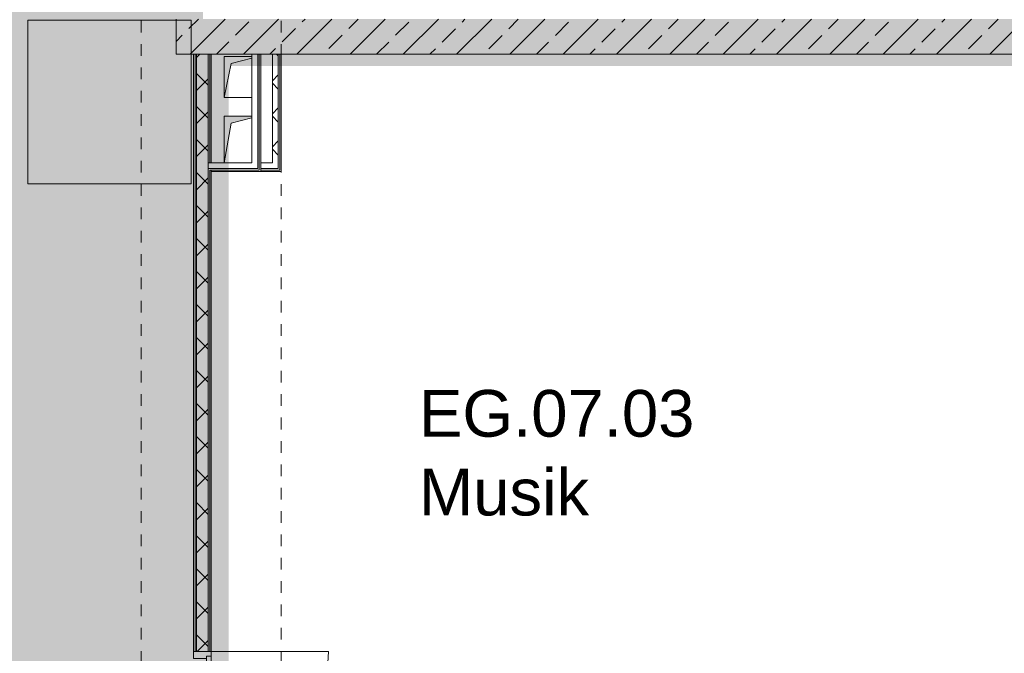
# Model space of a CAD drawing. Header units: metres. Extents: x -54 to 119, y -77 to 33.
# Tile 128 of 136: x 72.52 to 80.95, y -13.38 to -7.95. Entities that reach past the tile are written whole.
import ezdxf

# ---------------------------------------------------------------- set-up
doc = ezdxf.new("R2010")
doc.units = ezdxf.units.M
doc.linetypes.add('Rasterlinie', pattern=[0.019, 0.01, -0.003, 0.003, -0.003])
doc.linetypes.add('Über Schnittebene 1', pattern=[0.001, 0, -0.001])
for name, color, linetype, lineweight in [('A_Allgemeine Beschriftungen', 7, 'Continuous', 9), ('A_Detailelemente', 7, 'Continuous', 9), ('A_Geschossdecken', 7, 'Continuous', 9), ('A_Importierte Elemente in Familien', 7, 'Continuous', 9), ('A_Raster', 7, 'Continuous', 9), ('A_Räume_Beschriftung', 7, 'Continuous', 9), ('A_Türen', 7, 'Continuous', 9), ('A_Türen_Rahmen', 7, 'Continuous', 9), ('A_Wände', 7, 'Continuous', 9), ('A_Wände_Schraffur', 7, 'Continuous', 18), ('Allgemeines Modell', 7, 'Continuous', 9)]:
    doc.layers.add(name, color=color, linetype=linetype, lineweight=lineweight)
doc.styles.add('Arial_B', font='txt', dxfattribs={"height": 0.3999999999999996})
pattern_1 = [(45, (0, 0), (-0.1414213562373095, 0.1414213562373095), []), (135, (0, 0), (-0.1414213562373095, -0.1414213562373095), [])]

# ---------------------------------------------------------------- blocks, each defined once
blk = doc.blocks.new('GSH_Bestand_BD_RE - BD-V73-BS_Übersicht_EG_BRANDSCHUTZ')
at = {"layer": 'Allgemeines Modell'}
blk.add_hatch(color=256, dxfattribs=at).paths.add_polyline_path([(-0.1499999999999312, -0.1750000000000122), (-0.0899999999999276, 0.1149999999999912), (0.08942223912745, 0.1598555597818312), (0.08942223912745, 0.1749999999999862), (-0.1499999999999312, 0.174258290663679), (-0.1499999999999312, -0.1057547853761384)], flags=0)
at = {"layer": 'A_Detailelemente'}
for p, q in [((-0.1499999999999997, 0.1750000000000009), (-0.1499999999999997, -0.1750000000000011)), ((0.089422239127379, 0.1750000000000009), (-0.1499999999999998, 0.1750000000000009)), ((-0.1499999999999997, -0.1750000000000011), (-0.0899999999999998, 0.1150000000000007)), ((-0.0899999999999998, 0.1150000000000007), (0.0894222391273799, 0.1598555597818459)), ((-0.1499999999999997, -0.1750000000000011), (0.089422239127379, -0.1750000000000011))]:
    blk.add_line(p, q, dxfattribs=at)
blk = doc.blocks.new('GSH_Bestand_BD_RE - BD-4620211-BS_Übersicht_EG_BRANDSCHUTZ')
at = {"layer": 'Allgemeines Modell'}
blk.add_hatch(color=256, dxfattribs=at).paths.add_polyline_path([(-0.1499999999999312, -0.2000000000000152), (-0.0899999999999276, 0.1400000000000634), (0.08942223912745, 0.1848555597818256), (0.08942223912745, 0.1999999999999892), (-0.1499999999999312, 0.1999999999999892), (-0.1499999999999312, 0.1342650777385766)], flags=0)
at = {"layer": 'A_Detailelemente'}
for p, q in [((-0.1499999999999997, 0.2000000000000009), (-0.1499999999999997, -0.2000000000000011)), ((0.089422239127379, 0.2000000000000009), (-0.1499999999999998, 0.2000000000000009)), ((-0.0899999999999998, 0.1400000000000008), (0.0894222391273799, 0.1848555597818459)), ((-0.1499999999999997, -0.2000000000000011), (-0.0899999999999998, 0.1400000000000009))]:
    blk.add_line(p, q, dxfattribs=at)
blk = doc.blocks.new('GSH_Tuer_I_2flg_SZ_OL - 2010x3200_2135_Voll-5876596-BS_Übersicht_EG_BRANDSCHUTZ')
at = {"layer": 'A_Türen'}
for p, q in [((-1.005000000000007, 0.0894346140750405), (-1.005000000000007, 1.094434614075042)), ((1.004999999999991, 0.0894346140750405), (1.004999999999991, 1.094434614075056)), ((1.52e-14, 0.0894346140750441), (-0.9649999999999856, 0.0894346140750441)), ((-0.9649999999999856, 0.0894346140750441), (-0.9649999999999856, 0.0494346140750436)), ((0.9649999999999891, 0.0894346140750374), (-1.16e-14, 0.0894346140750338)), ((-1.16e-14, 0.0894346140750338), (-1.15e-14, 0.0494346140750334)), ((1.52e-14, 0.0494346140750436), (1.52e-14, 0.0894346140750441)), ((0.9649999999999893, 0.049434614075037), (0.9649999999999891, 0.0894346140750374)), ((-0.9649999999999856, 0.0494346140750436), (1.52e-14, 0.0494346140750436)), ((-1.15e-14, 0.0494346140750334), (0.9649999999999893, 0.049434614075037))]:
    blk.add_line(p, q, dxfattribs=at)
at = {"layer": 'A_Türen', "linetype": 'Über Schnittebene 1'}
for p, q in [((1.004999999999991, 0.0894346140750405), (-1.005000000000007, 0.0894346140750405)), ((1.004999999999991, -0.0605653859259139), (-1.005000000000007, -0.0605653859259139))]:
    blk.add_line(p, q, dxfattribs=at)
at = {"layer": 'A_Türen'}
for centre, radius, start, end in [((-1.005000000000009, 0.0894346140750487), 1.004999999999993, 359.9999999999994, 90.00000000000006), ((1.004999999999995, 0.0894346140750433), 1.005000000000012, 90.00000000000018, 180.0000000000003)]:
    blk.add_arc(centre, radius, start, end, dxfattribs=at)
at = {"layer": 'A_Türen_Rahmen'}
for p, q in [((-0.9649999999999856, 0.0894346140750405), (-1.005000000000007, 0.0894346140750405)), ((1.004999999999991, 0.0894346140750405), (0.9649999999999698, 0.0894346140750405)), ((-0.9450000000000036, -0.060565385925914), (-0.945000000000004, 0.0494346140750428)), ((0.944999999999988, 0.0494346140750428), (0.944999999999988, -0.0605653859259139)), ((-1.005000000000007, -0.0605653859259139), (-0.9450000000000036, -0.060565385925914)), ((0.944999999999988, -0.060565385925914), (1.004999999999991, -0.0605653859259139))]:
    blk.add_line(p, q, dxfattribs=at)
blk = doc.blocks.new('Brandmelder DIN ISO 23601 - Brandmelder-7036843-BS_Übersicht_EG_BRANDSCHUTZ')
at = {"layer": 'A_Importierte Elemente in Familien'}
h = blk.add_hatch(color=256, dxfattribs=at)
edge = h.paths.add_edge_path(flags=0)
edge.add_line((-0.0024679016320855, 0.0027128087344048), (-0.0024679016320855, 0.0012389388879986))
edge.add_line((-0.0024679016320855, 0.0012389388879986), (-0.0020272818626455, 0.0012389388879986))
edge.add_line((-0.0020272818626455, 0.0012389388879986), (-0.0020272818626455, -0.0011206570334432))
edge.add_line((-0.0021558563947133, -0.0011206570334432), (-0.0020272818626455, -0.0011206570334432))
edge.add_line((-0.0021558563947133, -0.0011206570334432), (-0.0021558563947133, -0.0003035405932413))
edge.add_line((-0.0021558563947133, -0.0003035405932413), (-0.0022102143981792, -0.000112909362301))
edge.add_arc((-0.0024469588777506, -0.0001966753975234), 0.0002511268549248, 19.48503514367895, 160.6502538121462)
edge.add_line((-0.0026839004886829, -0.0001134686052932), (-0.0026839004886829, -0.0013732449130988))
edge.add_line((-0.0026839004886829, -0.0013732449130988), (-0.002075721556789, -0.0025397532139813))
edge.add_line((-0.002075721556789, -0.0026721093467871), (-0.002075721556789, -0.0025397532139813))
edge.add_line((-0.002075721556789, -0.0026721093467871), (-0.0002212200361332, -0.0026721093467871))
edge.add_line((-0.0002212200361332, -0.0026721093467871), (-0.0002212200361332, -0.0033411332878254))
edge.add_line((-0.0002212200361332, -0.0033411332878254), (-0.0033411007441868, -0.0033411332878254))
edge.add_line((-0.0033411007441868, -0.0033411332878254), (-0.0033411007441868, 0.0033411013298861))
edge.add_line((-0.0033411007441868, 0.0033411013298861), (-0.0009763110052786, 0.0033411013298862))
edge.add_line((-0.0009763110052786, 0.0033411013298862), (-0.0009763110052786, 0.0027128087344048))
edge.add_line((-0.0009763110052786, 0.0027128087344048), (-0.0024679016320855, 0.0027128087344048))
h = blk.add_hatch(color=256, dxfattribs=at)
edge = h.paths.add_edge_path(flags=0)
edge.add_line((-0.0004104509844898, -0.0002696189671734), (-0.0003859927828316, -0.0002317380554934))
edge.add_line((-0.0004190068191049, -0.0002847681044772), (-0.0004104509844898, -0.0002696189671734))
edge = h.paths.add_edge_path(flags=0)
edge.add_line((-0.0008851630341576, -4.0990378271e-06), (-0.0008851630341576, 7.1296048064e-06))
edge.add_line((-0.0009633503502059, -4.0990378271e-06), (-0.0008851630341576, -4.0990378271e-06))
edge = h.paths.add_edge_path(flags=0)
edge.add_line((-0.0014410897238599, 0.0001774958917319), (-0.0014410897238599, 0.0002505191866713))
edge.add_line((-0.0015430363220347, 0.0001774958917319), (-0.0014410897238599, 0.0001774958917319))
edge = h.paths.add_edge_path(flags=0)
edge.add_line((0.0020212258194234, 0.0019614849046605), (0.0009645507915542, 0.0016336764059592))
edge.add_line((0.0009645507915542, 0.0016336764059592), (0.0011403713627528, 0.0005473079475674))
edge.add_line((0.0011403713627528, 0.0005473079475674), (0.0005895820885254, -0.0008552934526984))
edge.add_line((0.0005895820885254, -0.0008552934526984), (0.0011364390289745, -0.0016239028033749))
edge.add_line((0.0011364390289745, -0.0016239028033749), (0.0011364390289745, -0.0033411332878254))
edge.add_line((0.0011364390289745, -0.0033411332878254), (-0.0002212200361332, -0.0033411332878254))
edge.add_line((-0.0002212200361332, -0.0033411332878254), (-0.0002212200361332, -0.0022875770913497))
edge.add_arc((-0.0004260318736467, -0.0018687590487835), 0.0004662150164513, 296.0597167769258, 351.2581299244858)
edge.add_line((3.47671630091e-05, -0.0019396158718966), (3.47671630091e-05, -0.0002322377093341))
edge.add_arc((-0.0001757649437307, -0.0003601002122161), 0.0002463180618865, 31.27157321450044, 148.5923489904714)
edge.add_line((-0.0004313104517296, -0.0002847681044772), (-0.0004190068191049, -0.0002847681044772))
edge.add_line((-0.0004313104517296, -0.0002847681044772), (-0.0004313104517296, -1.72525404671e-05))
edge.add_arc((-0.0006610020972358, -5.65361503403e-05), 0.0002330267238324, 9.705258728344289, 164.1444958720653)
edge.add_line((-0.0009633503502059, -4.0990378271e-06), (-0.0009633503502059, 0.0001935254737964))
edge.add_arc((-0.0012135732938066, 0.0001268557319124), 0.0002589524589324, 14.91936452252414, 151.4743111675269)
edge.add_line((-0.0015430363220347, 0.0001774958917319), (-0.0015430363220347, 0.0012389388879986))
edge.add_line((-0.0015430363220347, 0.0012389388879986), (-0.0009763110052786, 0.0012389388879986))
edge.add_line((-0.0009763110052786, 0.0012389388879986), (-0.0009763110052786, 0.0033411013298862))
edge.add_line((-0.0009763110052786, 0.0033411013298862), (0.0020212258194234, 0.0033411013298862))
edge.add_line((0.0020212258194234, 0.0033411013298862), (0.0020212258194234, 0.0019614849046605))
h = blk.add_hatch(color=256, dxfattribs=at)
edge = h.paths.add_edge_path(flags=0)
edge.add_line((0.0033410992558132, 0.0033411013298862), (0.0033410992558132, -0.0033411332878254))
edge.add_line((0.0033410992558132, -0.0033411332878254), (0.0011364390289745, -0.0033411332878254))
edge.add_line((0.0011364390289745, -0.0033411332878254), (0.0011364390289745, -0.0016239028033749))
edge.add_arc((0.0022459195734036, -0.0015407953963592), 0.0011125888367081, 184.2838313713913, 228.6293256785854)
edge.add_arc((0.0024329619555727, -0.0010788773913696), 0.0015914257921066, 234.5778982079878, 279.8555089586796)
edge.add_line((0.0027053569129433, -0.0026468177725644), (0.0027053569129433, -0.0019411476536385))
edge.add_line((0.0027053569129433, -0.0019411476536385), (0.0026944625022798, -0.0015783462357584))
edge.add_line((0.0026944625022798, -0.0015783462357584), (0.0027053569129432, -0.0012261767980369))
edge.add_line((0.0027053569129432, -0.0012261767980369), (0.0027053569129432, -0.0005055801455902))
edge.add_line((0.0027053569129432, -0.0005055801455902), (0.0027025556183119, -0.0001150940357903))
edge.add_line((0.0027025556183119, -0.0001150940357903), (0.0027053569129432, 0.0002291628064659))
edge.add_line((0.0027053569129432, 0.0002291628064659), (0.0027053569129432, 0.0009512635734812))
edge.add_arc((0.0034909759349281, 0.0023077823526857), 0.0015675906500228, 224.4196320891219, 239.9230017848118, ccw=False)
edge.add_arc((0.0033123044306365, 0.0021064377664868), 0.0012991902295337, 186.4059159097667, 223.5925616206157, ccw=False)
edge.add_line((0.0020212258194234, 0.0019614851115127), (0.0020212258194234, 0.0033411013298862))
edge.add_line((0.0020212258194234, 0.0033411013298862), (0.0033410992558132, 0.0033411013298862))
h = blk.add_hatch(color=256, dxfattribs=at)
edge = h.paths.add_edge_path(flags=0)
edge.add_line((-0.0022548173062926, 0.0019758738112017), (-0.0021359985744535, 0.0019758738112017))
edge.add_line((-0.0022548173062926, 0.0019758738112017), (-0.0022548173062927, 0.0025168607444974))
edge.add_line((-0.0022548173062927, 0.0025168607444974), (-0.0011893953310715, 0.0025168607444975))
edge.add_line((-0.0011893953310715, 0.0025168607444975), (-0.0011893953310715, 0.0019758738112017))
edge.add_line((-0.0013112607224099, 0.0019758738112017), (-0.0011893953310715, 0.0019758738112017))
edge.add_arc((-0.0017236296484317, 0.0019813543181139), 0.0004124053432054, 359.2385667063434, 540.7614332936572)
h = blk.add_hatch(color=256, dxfattribs=at)
edge = h.paths.add_edge_path(flags=0)
edge.add_arc((-0.0017236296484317, 0.0019813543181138), 0.0004124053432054, 180.7614332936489, 359.238566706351)
edge.add_line((-0.0011893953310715, 0.0019758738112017), (-0.0013112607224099, 0.0019758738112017))
edge.add_line((-0.0011893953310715, 0.0019758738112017), (-0.0011893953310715, 0.001434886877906))
edge.add_line((-0.0011893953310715, 0.001434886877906), (-0.0014280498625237, 0.001434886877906))
edge.add_line((-0.0014280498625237, 0.001434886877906), (-0.0014280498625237, 0.0012389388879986))
edge.add_line((-0.0015430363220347, 0.0012389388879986), (-0.0014280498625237, 0.0012389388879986))
edge.add_arc((-0.0017851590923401, 0.0012449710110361), 0.0002421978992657, 358.5728574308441, 541.4271425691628)
edge.add_line((-0.0020886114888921, 0.0012389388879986), (-0.0020272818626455, 0.0012389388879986))
edge.add_line((-0.0020886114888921, 0.0012389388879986), (-0.0020886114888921, 0.001434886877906))
edge.add_line((-0.0020886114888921, 0.001434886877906), (-0.0022548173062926, 0.001434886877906))
edge.add_line((-0.0022548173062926, 0.001434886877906), (-0.0022548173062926, 0.0019758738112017))
edge.add_line((-0.0022548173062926, 0.0019758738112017), (-0.0021359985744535, 0.0019758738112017))
h = blk.add_hatch(color=256, dxfattribs=at)
edge = h.paths.add_edge_path(flags=0)
edge.add_arc((0.0033277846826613, 0.0014823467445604), 0.0013992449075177, 159.8611230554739, 243.5874614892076)
edge.add_line((0.0027053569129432, 0.0002291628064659), (0.0027025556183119, -0.0001150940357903))
edge.add_arc((0.003711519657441, 0.0015930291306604), 0.0019838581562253, 205.7146269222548, 239.4302581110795, ccw=False)
edge.add_arc((-0.0010086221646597, -0.0002391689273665), 0.0030894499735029, 18.32656048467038, 31.17235520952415)
edge.add_arc((0.001044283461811, 0.0008715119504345), 0.0007663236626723, 39.59896584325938, 95.9721871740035)
edge.add_line((0.0009645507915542, 0.0016336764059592), (0.0020212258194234, 0.0019614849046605))
h = blk.add_hatch(color=256, dxfattribs=at)
edge = h.paths.add_edge_path(flags=0)
edge.add_arc((0.0026823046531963, 0.0011928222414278), 0.0013954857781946, 189.6059068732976, 216.7551333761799)
edge.add_arc((0.0024465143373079, 0.0008750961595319), 0.0010227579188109, 210.3855511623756, 284.4978676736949)
edge.add_line((0.0027025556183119, -0.0001150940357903), (0.0027053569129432, -0.0005055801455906))
edge.add_arc((0.0032189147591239, 0.0021986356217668), 0.0027525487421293, 242.9553600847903, 259.2470052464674, ccw=False)
edge.add_arc((0.0029666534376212, 0.001607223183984), 0.0021115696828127, 210.1294976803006, 241.75515556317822, ccw=False)
edge.add_line((0.0011403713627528, 0.0005473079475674), (0.0009645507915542, 0.0016336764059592))
edge.add_arc((0.0001178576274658, 0.000780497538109), 0.001201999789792, 8.586404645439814, 45.21860566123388, ccw=False)
h = blk.add_hatch(color=256, dxfattribs=at)
edge = h.paths.add_edge_path(flags=0)
edge.add_line((0.0027053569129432, -0.0012261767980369), (0.0026944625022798, -0.0015783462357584))
edge.add_arc((0.0028793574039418, -0.0001194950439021), 0.0014705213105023, 242.0142221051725, 262.77683994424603, ccw=False)
edge.add_arc((0.0033898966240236, 0.0005059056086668), 0.0022678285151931, 220.2675334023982, 238.0351821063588, ccw=False)
edge.add_arc((0.0010706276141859, -0.0014587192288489), 0.0007717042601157, 40.26753340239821, 128.5615330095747)
edge.add_line((0.0005895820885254, -0.0008552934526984), (0.0011403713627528, 0.0005473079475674))
edge.add_arc((0.0028440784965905, 0.0004649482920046), 0.0016968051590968, 177.2323940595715, 265.3105741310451)
h = blk.add_hatch(color=256, dxfattribs=at)
edge = h.paths.add_edge_path(flags=0)
edge.add_arc((0.0020958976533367, -0.0008907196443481), 0.0009116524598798, 214.9220074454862, 311.0389025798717)
edge.add_line((0.0026944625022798, -0.0015783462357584), (0.0027053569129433, -0.0019411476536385))
edge.add_arc((0.0021798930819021, -0.0004912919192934), 0.0015400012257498, 227.346186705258, 289.9217778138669, ccw=False)
edge.add_line((0.0011364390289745, -0.0016239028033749), (0.0005895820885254, -0.0008552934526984))
edge.add_arc((0.0005011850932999, -0.0017709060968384), 0.0009198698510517, 22.924189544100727, 84.48552141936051, ccw=False)
at = {"layer": 'A_Allgemeine Beschriftungen'}
for p, q in [((-0.0035, -0.0035), (-0.0035, 0.0035)), ((-0.0035, 0.0035), (0.0035, 0.0035)), ((0.0035, 0.0035), (0.0035, -0.0035)), ((0.0035, -0.0035), (-0.0035, -0.0035))]:
    blk.add_line(p, q, dxfattribs=at)
at = {"layer": 'A_Importierte Elemente in Familien', "flags": 128}
for points in [[(0.0034999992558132, 0.0035000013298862), (0.0017499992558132, 0.0035000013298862), (-7.441868e-10, 0.0035000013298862), (-0.0017500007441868, 0.0035000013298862), (-0.0035000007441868, 0.0035000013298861)], [(-0.0035000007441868, 0.0035000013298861), (-0.0035000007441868, 0.0017500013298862), (-0.0035000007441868, 1.3298862e-09), (-0.0035000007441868, -0.0017499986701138), (-0.0035000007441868, -0.0034999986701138)], [(0.0034999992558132, 0.0035000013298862), (0.0017499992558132, 0.0035000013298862), (-7.441868e-10, 0.0035000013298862), (-0.0017500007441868, 0.0035000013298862), (-0.0035000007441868, 0.0035000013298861)], [(-0.0035000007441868, 0.0035000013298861), (-0.0035000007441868, 0.0017500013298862), (-0.0035000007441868, 1.3298862e-09), (-0.0035000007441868, -0.0017499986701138), (-0.0035000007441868, -0.0034999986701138)], [(0.0034999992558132, -0.0034999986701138), (0.0034999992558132, -0.0017499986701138), (0.0034999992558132, 1.3298862e-09), (0.0034999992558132, 0.0017500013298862), (0.0034999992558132, 0.0035000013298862)], [(0.0034999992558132, -0.0034999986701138), (0.0034999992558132, -0.0017499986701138), (0.0034999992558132, 1.3298862e-09), (0.0034999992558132, 0.0017500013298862), (0.0034999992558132, 0.0035000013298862)], [(-0.0035000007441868, -0.0034999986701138), (-0.0017500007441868, -0.0034999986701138), (-7.441868e-10, -0.0034999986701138), (0.0017499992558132, -0.0034999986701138), (0.0034999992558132, -0.0034999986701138)], [(-0.0035000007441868, -0.0034999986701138), (-0.0017500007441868, -0.0034999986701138), (-7.441868e-10, -0.0034999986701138), (0.0017499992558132, -0.0034999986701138), (0.0034999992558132, -0.0034999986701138)]]:
    blk.add_lwpolyline(points, dxfattribs=at)

msp = doc.modelspace()

# ---------------------------------------------------------------- hatches: boundary and pattern name
at = {"layer": 'A_Detailelemente', "true_color": 0x499c4b}
h = msp.add_hatch(color=95, dxfattribs=at)
h.paths.add_polyline_path([(71.85098817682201, -47.63696157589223), (74.01600751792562, -47.63696157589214), (74.01600751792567, -42.79696157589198), (82.50550751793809, -42.79696157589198), (82.50550751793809, -33.34696157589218), (73.9660075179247, -33.346961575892), (73.9660075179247, -3.372993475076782), (28.66600751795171, -3.372993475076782), (28.66600751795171, -33.14696157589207), (19.55600751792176, -33.14696157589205), (19.55600751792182, -32.10946157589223), (13.09100751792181, -32.10946157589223), (13.09100751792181, -43.99696157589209), (38.17600751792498, -43.99696157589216), (38.17600751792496, -47.63696157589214), (70.64100751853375, -47.63696157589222)], flags=0)
h.paths.add_polyline_path([(47.7810075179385, -39.44281772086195), (47.78101727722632, -39.44281343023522), (47.8060075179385, -39.44281343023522)], flags=0)
h.paths.add_polyline_path([(24.20600751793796, -38.84696157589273), (24.20600751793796, -38.54696157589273), (24.50600751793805, -38.54696157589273), (24.26600751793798, -38.60696157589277), (24.25963446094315, -38.63245380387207)], flags=0)
h.paths.add_polyline_path([(79.40600751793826, -38.84696157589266), (79.40600751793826, -38.54696157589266), (79.70600751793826, -38.54696157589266), (79.4660075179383, -38.6069615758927), (79.41732352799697, -38.80169753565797)], flags=0)
h.paths.add_polyline_path([(33.30600751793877, -38.44696157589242), (33.30600751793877, -38.14696157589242), (33.60600751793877, -38.14696157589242), (33.36600751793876, -38.20696157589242), (33.30721430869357, -38.44213441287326)], flags=0)
h.paths.add_polyline_path([(79.40600751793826, -37.64696157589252), (79.40600751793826, -37.34696157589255), (79.70600751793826, -37.34696157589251), (79.4660075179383, -37.40696157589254)], flags=0)
h.paths.add_polyline_path([(24.20600751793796, -37.64696157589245), (24.20600751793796, -37.34696157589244), (24.506007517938, -37.34696157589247), (24.26600751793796, -37.40696157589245), (24.22907623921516, -37.55468669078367)], flags=0)
h.paths.add_polyline_path([(79.40600751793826, -36.44696157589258), (79.40600751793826, -36.14696157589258), (79.70600751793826, -36.1469615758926), (79.4660075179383, -36.20696157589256)], flags=0)
h.paths.add_polyline_path([(24.20600751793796, -36.44696157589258), (24.20600751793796, -36.1469615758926), (24.50600751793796, -36.1469615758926), (24.26587298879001, -36.20749969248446), (24.26444289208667, -36.21322007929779)], flags=0)
h.paths.add_polyline_path([(30.24601956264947, -35.12611321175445), (30.24600751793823, -35.12610972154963), (30.40072630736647, -35.12610972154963)], flags=0)
h.paths.add_polyline_path([(38.45600751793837, -33.13696157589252), (38.45600751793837, -32.94696157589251), (38.65600751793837, -32.94696157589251), (38.49400751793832, -32.98496157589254), (38.4602033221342, -33.12017835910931)], flags=0)
h.paths.add_polyline_path([(66.45600751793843, -27.05696157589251), (66.45600751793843, -26.8569615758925), (66.64683741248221, -26.85925410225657), (66.49600751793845, -26.89696157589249)], flags=0)
h.paths.add_polyline_path([(66.45600751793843, -26.59696157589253), (66.45600751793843, -26.39696157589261), (66.65600751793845, -26.39696157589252), (66.49600751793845, -26.43696157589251), (66.45977095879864, -26.58190781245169)], flags=0)
h.paths.add_polyline_path([(66.10600751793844, -9.196961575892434), (66.10600751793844, -8.996961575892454), (66.3019583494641, -8.997973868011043), (66.14600751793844, -9.036961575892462)], flags=0)
h.paths.add_polyline_path([(45.2560075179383, -9.016961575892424), (45.2560075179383, -8.816961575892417), (45.45600751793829, -8.816961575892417), (45.29600751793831, -8.856961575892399)], flags=0)
h.paths.add_polyline_path([(66.10600751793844, -8.54696157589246), (66.10600751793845, -8.296961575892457), (66.30600751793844, -8.296961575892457), (66.14600751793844, -8.33696157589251), (66.10772520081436, -8.537943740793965)], flags=0)
h.paths.add_polyline_path([(45.2560075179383, -8.416961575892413), (45.2560075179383, -8.216961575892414), (45.45600751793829, -8.216961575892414), (45.29600751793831, -8.256961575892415)], flags=0)
at = {"layer": 'A_Detailelemente', "true_color": 0xebdb14}
h = msp.add_hatch(color=40, dxfattribs=at)
h.paths.add_polyline_path([(82.54450751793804, -33.44696157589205), (83.15600751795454, -33.44696157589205), (83.15600751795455, -31.94696157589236), (74.30600751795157, -31.94696157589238), (74.30600751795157, -8.9535688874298), (74.26658527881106, -9.176961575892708), (74.26658527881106, -8.776961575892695), (74.30600751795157, -8.776961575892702), (74.30600751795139, -8.426420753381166), (74.26658527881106, -8.616961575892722), (74.26658527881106, -8.266961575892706), (74.50600751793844, -8.267111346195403), (74.50600751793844, -8.28210601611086), (74.32658527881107, -8.326961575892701), (74.32244734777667, -8.346961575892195), (82.5560075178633, -8.346961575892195), (82.5560075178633, -7.946961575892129), (74.08600751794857, -7.946961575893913), (74.08600751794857, -7.846961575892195), (73.96600751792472, -7.846961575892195), (73.9660075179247, -33.346961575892), (82.50550751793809, -33.34696157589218), (82.50550751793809, -33.44696157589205), (82.53050751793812, -33.44696157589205)], flags=0)
h.paths.add_polyline_path([(74.32426477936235, -33.04696157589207), (74.30600751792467, -33.04696157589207), (74.30600751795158, -32.24696157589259), (82.85600751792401, -32.24696157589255), (82.85600751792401, -33.04696157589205), (76.35600751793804, -33.04696157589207)], flags=0)
at = {"layer": 'A_Wände_Schraffur', "lineweight": 9}
h = msp.add_hatch(dxfattribs=at)
h.set_pattern_fill('FP_9', color=256, style=0, pattern_type=2)
h.set_pattern_definition([(45, (0, 0), (-0.2283954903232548, 0.2283954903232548), []), (45, (0.228, 0), (-0.2283954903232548, 0.2283954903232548), [0.161, -0.081])])
h.paths.add_polyline_path([(74.668869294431, -8.24696157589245), (82.5560075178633, -8.246961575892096), (82.5560075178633, -7.946961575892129), (73.85600751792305, -7.946961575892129), (73.85600751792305, -8.246961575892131), (74.58100751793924, -8.24696157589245)], flags=0)
h = msp.add_hatch(dxfattribs=at)
h.set_pattern_fill('FP_2', color=256, style=0, pattern_type=2)
h.set_pattern_definition(pattern_1)
h.paths.add_polyline_path([(74.03100751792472, -27.23696157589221), (74.13100751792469, -27.23696157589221), (74.13100751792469, -26.15696157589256), (74.03100751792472, -26.15696157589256)], flags=0)
h.paths.add_polyline_path([(74.13100751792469, -25.02196157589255), (74.13100751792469, -20.15696157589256), (74.03100751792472, -20.15696157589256), (74.03100751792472, -25.02196157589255), (74.1052930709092, -25.02196157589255)], flags=0)
h.paths.add_polyline_path([(74.1052930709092, -19.02196157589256), (74.13100751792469, -19.02196157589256), (74.13100751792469, -15.37196157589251), (74.03100751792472, -15.37196157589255), (74.03100751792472, -19.02196157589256), (74.09148469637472, -19.02196157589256)], flags=0)
h.paths.add_polyline_path([(74.03100751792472, -13.36196157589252), (74.13100751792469, -13.36196157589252), (74.13100751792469, -8.246961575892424), (74.03100751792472, -8.247316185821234), (74.03100751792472, -12.94440938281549)], flags=0)
h = msp.add_hatch(dxfattribs=at)
h.set_pattern_fill('FP_2', color=256, style=0, pattern_type=2)
h.set_pattern_definition(pattern_1)
h.paths.add_polyline_path([(74.73100751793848, -9.22696157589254), (74.73100751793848, -8.24696157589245), (74.68100751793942, -8.24696157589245), (74.68100751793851, -9.176961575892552), (74.58100751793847, -9.176961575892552), (74.58100751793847, -9.226961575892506), (74.68100751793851, -9.22696157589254)], flags=0)

# ---------------------------------------------------------------- linework, layer by layer
at = {"layer": 'A_Geschossdecken'}
for p, q in [((74.26658527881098, -8.266961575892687), (74.50600751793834, -8.266961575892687)), ((74.26658527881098, -8.616961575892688), (74.26658527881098, -8.266961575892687)), ((74.50600751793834, -8.616961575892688), (74.26658527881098, -8.616961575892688)), ((74.26658527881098, -8.776961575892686), (74.50600751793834, -8.776961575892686)), ((74.26658527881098, -9.176961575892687), (74.26658527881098, -8.776961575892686))]:
    msp.add_line(p, q, dxfattribs=at)
at = {"layer": 'A_Raster', "linetype": 'Rasterlinie'}
for p, q in [((73.55600751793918, -66.66020918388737), (73.55600751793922, 31.78443745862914)), ((74.75600751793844, -66.66020918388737), (74.75600751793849, 31.78443745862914))]:
    msp.add_line(p, q, dxfattribs=at)
at = {"layer": 'A_Wände', "lineweight": 18}
for p, q in [((73.85600751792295, -7.94696157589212), (73.85600751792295, -8.246961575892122)), ((73.85600751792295, -8.246961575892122), (74.50600751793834, -8.246961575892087)), ((74.00600751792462, -8.246961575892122), (74.00600751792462, -13.3619615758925)), ((74.1560075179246, -9.176961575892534), (74.1560075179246, -8.246961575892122)), ((74.50600751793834, -8.246961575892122), (74.50600751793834, -9.176961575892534)), ((74.58100751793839, -8.246961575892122), (74.58100751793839, -9.251961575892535)), ((74.7560075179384, -8.246961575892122), (82.55600751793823, -8.246961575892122)), ((74.7560075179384, -9.251961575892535), (74.7560075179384, -8.246961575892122)), ((74.50600751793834, -9.176961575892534), (74.1560075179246, -9.176961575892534)), ((74.1560075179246, -13.3619615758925), (74.1560075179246, -9.251961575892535)), ((74.1560075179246, -9.251961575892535), (74.7560075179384, -9.251961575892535)), ((74.00600751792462, -13.3619615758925), (74.1560075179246, -13.3619615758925))]:
    msp.add_line(p, q, dxfattribs=at)
at = {"layer": 'A_Wände'}
for p, q in [((74.01850751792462, -8.246961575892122), (74.01850751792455, -13.3619615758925)), ((74.03100751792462, -8.246961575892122), (74.03100751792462, -13.3619615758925)), ((74.1310075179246, -8.246961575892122), (74.1310075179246, -13.3619615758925)), ((74.1435075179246, -8.246961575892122), (74.1435075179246, -9.176961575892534)), ((74.7560075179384, -8.246961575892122), (74.50600751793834, -8.246961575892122)), ((74.55600751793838, -9.226961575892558), (74.55600751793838, -8.246961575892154)), ((74.56850751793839, -9.239461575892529), (74.56850751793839, -8.246961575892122)), ((74.68100751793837, -9.176961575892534), (74.68100751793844, -8.246961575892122)), ((74.7310075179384, -9.226961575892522), (74.7310075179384, -8.246961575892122)), ((74.74350751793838, -9.239461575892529), (74.74350751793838, -8.246961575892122)), ((74.1310075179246, -9.1769615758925), (74.1560075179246, -9.176961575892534)), ((74.58100751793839, -9.176961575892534), (74.68100751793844, -9.176961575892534)), ((74.1310075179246, -9.226961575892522), (74.55600751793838, -9.226961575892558)), ((74.1435075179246, -9.239461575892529), (74.1435075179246, -13.3619615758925)), ((74.1435075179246, -9.239461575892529), (74.56850751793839, -9.239461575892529)), ((74.1560075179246, -9.239461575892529), (74.1560075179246, -9.251961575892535)), ((74.58100751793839, -9.226961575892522), (74.7310075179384, -9.226961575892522)), ((74.58100751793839, -9.239461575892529), (74.74350751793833, -9.239461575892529))]:
    msp.add_line(p, q, dxfattribs=at)

# ---------------------------------------------------------------- block references
at = {"layer": 'A_Allgemeine Beschriftungen', "xscale": 200, "yscale": 200, "zscale": 200}
msp.add_blockref('Brandmelder DIN ISO 23601 - Brandmelder-7036843-BS_Übersicht_EG_BRANDSCHUTZ', (73.28600766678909, -8.656642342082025), dxfattribs=at)
at = {"layer": 'A_Türen', "rotation": 270.0000000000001}
msp.add_blockref('GSH_Tuer_I_2flg_SZ_OL - 2010x3200_2135_Voll-5876596-BS_Übersicht_EG_BRANDSCHUTZ', (74.06657290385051, -14.36696157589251), dxfattribs=at)
at = {"layer": 'Allgemeines Modell'}
for name, p in [('GSH_Bestand_BD_RE - BD-V73-BS_Übersicht_EG_BRANDSCHUTZ', (74.416585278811, -8.44196157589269)), ('GSH_Bestand_BD_RE - BD-4620211-BS_Übersicht_EG_BRANDSCHUTZ', (74.416585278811, -8.97696157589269))]:
    msp.add_blockref(name, p, dxfattribs=at)

# ---------------------------------------------------------------- texts
at = {"layer": 'A_Räume_Beschriftung', "char_height": 0.3999999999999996, "attachment_point": 1, "style": 'Arial_B'}
for s, insert, width in [('EG.07.03', (75.93565085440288, -11.12319274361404), 2.918142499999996), ('Musik', (75.93565085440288, -11.79788024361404), 1.972151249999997)]:
    msp.add_mtext(s, dxfattribs=dict(at, insert=insert, width=width))

doc.saveas('drawing.dxf')
